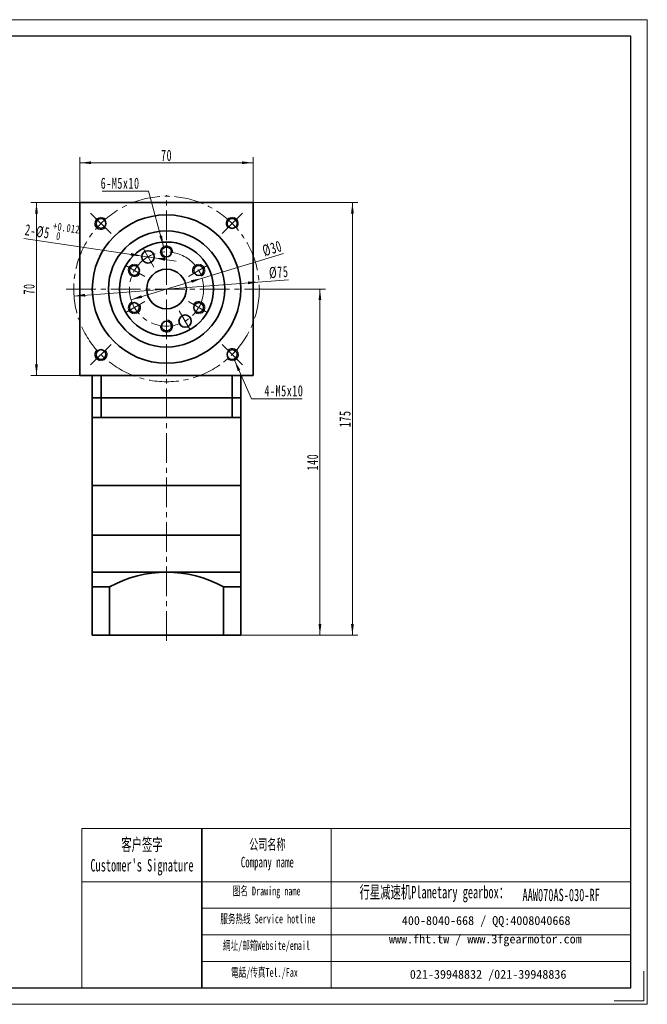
# Model space of a CAD drawing. Header units: millimetres. Extents: x 124 to 687, y -67 to 340.
# Tile 2 of 2: x 433 to 687, y -67 to 331. Entities that reach past the tile are written whole.
import ezdxf

# ---------------------------------------------------------------- set-up
doc = ezdxf.new("R2010")
doc.units = ezdxf.units.MM
doc.linetypes.add('点画线', pattern=[18, 12, -2, 2, -2])
doc.layers.get('0').update_dxf_attribs({"lineweight": 35})
for name, color, linetype, lineweight in [('7标注层', 4, 'Continuous', 18), ('EB0_1', 7, 'Continuous', 35), ('SLD-0', 7, 'Continuous', 18), ('中心线层', 1, '点画线', 18), ('图框_外框线', 7, 'Continuous', 18), ('尺寸线层', 3, 'Continuous', 18), ('粗实线层', 7, 'Continuous', 35)]:
    doc.layers.add(name, color=color, linetype=linetype, lineweight=lineweight)
doc.styles.add('SLDTEXTSTYLE4', font='txt', dxfattribs={"width": 0.611111})
doc.styles.add('标准', font='txt', dxfattribs={"width": 0.667})
doc.dimstyles.new('a4-1-1.5', dxfattribs={"dimtxt": 4.5, "dimasz": 4.5, "dimexe": 2.25, "dimexo": 0, "dimgap": 0.75, "dimtad": 1, "dimdec": 3, "dimdsep": 46, "dimtxsty": '标准', "dimblk": '_CAXARROW', "dimcen": 0, "dimdle": 9, "dimazin": 2, "dimtfac": 0.707107, "dimtdec": 3, "dimtix": 1, "dimtmove": 2, "dimatfit": 3, "dimfxl": 0, "dimfrac": 2, "dimtolj": 1, "dimarcsym": 0})

# ---------------------------------------------------------------- blocks, each defined once
blk = doc.blocks.new('*X33')
at = {"layer": '尺寸线层', "linetype": 'Continuous'}
for points in [[(457.77, 273.58), (462.27, 274.14), (462.27, 273.02)], [(527.77, 273.58), (523.27, 274.14), (523.27, 273.02)]]:
    blk.add_hatch(color=0, dxfattribs=at).paths.add_polyline_path(points, flags=0)
at = {"layer": '尺寸线层', "color": 0, "linetype": 'Continuous'}
for p, q in [((457.77, 257.52), (457.77, 275.83)), ((527.77, 257.52), (527.77, 275.83)), ((457.77, 273.58), (527.77, 273.58))]:
    blk.add_line(p, q, dxfattribs=at)
at = {"layer": '尺寸线层', "color": 0, "insert": (492.77, 276.55), "char_height": 4.5, "width": 9, "attachment_point": 5, "line_spacing_factor": 1.15057, "style": '标准'}
blk.add_mtext('\\T1.1;70', dxfattribs=at)
blk = doc.blocks.new('_CAXARROW')
blk.add_hatch(color=0).paths.add_polyline_path([(0, 0), (-1, 0.125), (-1, -0.125)], flags=0)
blk = doc.blocks.new('*X34')
at = {"layer": '尺寸线层', "linetype": 'Continuous'}
for points in [[(440.2, 257.52), (439.63, 253.02), (440.76, 253.02)], [(440.2, 187.52), (439.63, 192.02), (440.76, 192.02)]]:
    blk.add_hatch(color=0, dxfattribs=at).paths.add_polyline_path(points, flags=0)
at = {"layer": '尺寸线层', "color": 0, "linetype": 'Continuous'}
for p, q in [((457.77, 257.52), (437.95, 257.52)), ((440.2, 187.52), (440.2, 257.52)), ((457.77, 187.52), (437.95, 187.52))]:
    blk.add_line(p, q, dxfattribs=at)
at = {"layer": '尺寸线层', "color": 0, "insert": (437.22, 222.52), "char_height": 4.5, "width": 9, "attachment_point": 5, "rotation": 90, "line_spacing_factor": 1.15057, "style": '标准'}
blk.add_mtext('\\T1.1;70', dxfattribs=at)
blk = doc.blocks.new('*X35')
at = {"layer": '尺寸线层', "linetype": 'Continuous'}
for points in [[(507.12, 226.87), (502.98, 225.03), (502.65, 226.1)], [(478.41, 218.18), (482.88, 218.94), (482.55, 220.02)]]:
    blk.add_hatch(color=0, dxfattribs=at).paths.add_polyline_path(points, flags=0)
at = {"layer": '尺寸线层', "color": 0, "linetype": 'Continuous'}
blk.add_line((540.03, 236.82), (478.41, 218.18), dxfattribs=at)
at = {"layer": '尺寸线层', "color": 0, "insert": (535.46, 238.91), "char_height": 4.5, "width": 15.0756, "attachment_point": 5, "rotation": 16.8326, "line_spacing_factor": 1.15057, "style": '标准'}
blk.add_mtext('\\T1.1;%%C30', dxfattribs=at)
blk = doc.blocks.new('*X36')
at = {"layer": '尺寸线层', "linetype": 'Continuous'}
for points in [[(530.16, 225.36), (525.71, 224.46), (525.63, 225.58)], [(455.37, 219.69), (459.9, 219.47), (459.82, 220.59)]]:
    blk.add_hatch(color=0, dxfattribs=at).paths.add_polyline_path(points, flags=0)
at = {"layer": '尺寸线层', "color": 0, "linetype": 'Continuous'}
blk.add_line((542.05, 226.26), (455.37, 219.69), dxfattribs=at)
at = {"layer": '尺寸线层', "color": 0, "insert": (538.11, 229.29), "char_height": 4.5, "width": 14.7836, "attachment_point": 5, "rotation": 4.3399, "line_spacing_factor": 1.15057, "style": '标准'}
blk.add_mtext('\\T1.1;%%C75', dxfattribs=at)
blk = doc.blocks.new('*X37')
at = {"layer": '尺寸线层', "linetype": 'Continuous'}
blk.add_hatch(color=0, dxfattribs=at).paths.add_polyline_path([(7.45, -22.37), (5.74, -18.17), (6.82, -17.88)], flags=0)
at = {"layer": '尺寸线层', "color": 0}
for p, q in [((0, 0), (-17.43, 0)), ((1.42, 0), (0, 0)), ((0, 0), (0, 0))]:
    blk.add_line(p, q, dxfattribs=at)
at = {"layer": '尺寸线层', "color": 0, "linetype": 'Continuous'}
blk.add_line((7.45, -22.37), (1.42, 0), dxfattribs=at)
at = {"layer": '尺寸线层', "color": 0, "insert": (-2.25, 0.9), "char_height": 4.5, "width": 30.3654, "attachment_point": 9, "line_spacing_factor": 1.15057, "style": '标准'}
blk.add_mtext('\\T1.1;6-M5x10', dxfattribs=at)
blk = doc.blocks.new('*X38')
at = {"layer": '尺寸线层', "linetype": 'Continuous'}
blk.add_hatch(color=0, dxfattribs=at).paths.add_polyline_path([(-9.87, 15.54), (-7.54, 11.66), (-8.57, 11.2)], flags=0)
at = {"layer": '尺寸线层', "color": 0, "linetype": 'Continuous'}
blk.add_line((-9.87, 15.54), (-3, 0), dxfattribs=at)
at = {"layer": '尺寸线层', "color": 0}
for p, q in [((-3, 0), (0, 0)), ((0, 0), (17.48, 0)), ((0, 0), (0, 0))]:
    blk.add_line(p, q, dxfattribs=at)
at = {"layer": '尺寸线层', "color": 0, "insert": (2.25, 0.9), "char_height": 4.5, "width": 30.4628, "attachment_point": 7, "line_spacing_factor": 1.15057, "style": '标准'}
blk.add_mtext('\\T1.1;4-M5x10', dxfattribs=at)
blk = doc.blocks.new('*X39')
at = {"layer": '尺寸线层', "linetype": 'Continuous'}
for points in [[(554.76, 222.52), (555.32, 218.02), (554.2, 218.02)], [(554.76, 82.52), (555.32, 87.02), (554.2, 87.02)]]:
    blk.add_hatch(color=0, dxfattribs=at).paths.add_polyline_path(points, flags=0)
at = {"layer": '尺寸线层', "color": 0, "linetype": 'Continuous'}
for p, q in [((533.32, 222.52), (557.01, 222.52)), ((554.76, 222.52), (554.76, 82.52)), ((522.77, 82.52), (557.01, 82.52))]:
    blk.add_line(p, q, dxfattribs=at)
at = {"layer": '尺寸线层', "color": 0, "insert": (551.78, 152.52), "char_height": 4.5, "width": 11.9606, "attachment_point": 5, "rotation": 90, "line_spacing_factor": 1.15057, "style": '标准'}
blk.add_mtext('\\T1.1;140', dxfattribs=at)
blk = doc.blocks.new('*X40')
at = {"layer": '尺寸线层', "linetype": 'Continuous'}
for points in [[(567.89, 257.52), (567.32, 253.02), (568.45, 253.02)], [(567.89, 82.52), (567.32, 87.02), (568.45, 87.02)]]:
    blk.add_hatch(color=0, dxfattribs=at).paths.add_polyline_path(points, flags=0)
at = {"layer": '尺寸线层', "color": 0, "linetype": 'Continuous'}
for p, q in [((527.77, 257.52), (570.14, 257.52)), ((567.89, 82.52), (567.89, 257.52)), ((522.77, 82.52), (570.14, 82.52))]:
    blk.add_line(p, q, dxfattribs=at)
at = {"layer": '尺寸线层', "color": 0, "insert": (564.91, 170.02), "char_height": 4.5, "width": 11.6685, "attachment_point": 5, "rotation": 90, "line_spacing_factor": 1.15057, "style": '标准'}
blk.add_mtext('\\T1.1;175', dxfattribs=at)
blk = doc.blocks.new('*X42')
at = {"layer": '尺寸线层', "color": 0, "char_height": 4.5, "attachment_point": 1, "rotation": 351.5261, "line_spacing_factor": 1.15057, "style": '标准'}
for s, insert, width in [('\\T1.1;2-%%C5', (435.94, 248.82), 83.539), ('\\T1.1;{\\H0.707107x;+0.012}', (447.17, 249.66), 38.1799), ('\\T1.1;{\\H0.707107x;0}', (448.43, 245.63), 38.1799)]:
    blk.add_mtext(s, dxfattribs=dict(at, insert=insert, width=width))
blk = doc.blocks.new('*X41')
at = {"layer": '尺寸线层', "linetype": 'Continuous'}
for points in [[(482.79, 235.88), (478.42, 237.1), (478.26, 235.99)], [(487.74, 235.15), (492.27, 235.04), (492.11, 233.93)]]:
    blk.add_hatch(color=0, dxfattribs=at).paths.add_polyline_path(points, flags=0)
at = {"layer": '尺寸线层', "color": 0, "linetype": 'Continuous'}
blk.add_line((435.07, 242.99), (496.64, 233.82), dxfattribs=at)
at = {"layer": '尺寸线层', "color": 0}
blk.add_blockref('*X42', (0, 0), dxfattribs=at)

msp = doc.modelspace()

# ---------------------------------------------------------------- linework, layer by layer
msp.add_line((507.0213, 4.3261), (507.0213, -60.0337))
at = {"layer": '7标注层', "color": 0}
msp.add_line((458.4719, 4.3261), (458.4719, -60.0226), dxfattribs=at)
at = {"layer": 'EB0_1'}
for p, q in [((462.7653, 178.5231), (462.7653, 143.0231)), ((522.7653, 178.5231), (462.7653, 178.5231)), ((522.7653, 178.5231), (522.7653, 143.0231)), ((522.7653, 170.5231), (462.7653, 170.5231)), ((522.7653, 143.0231), (462.7653, 143.0231)), ((462.7653, 143.0231), (462.7653, 123.0231)), ((522.7653, 123.0231), (522.7653, 143.0231)), ((462.7653, 123.0231), (522.7653, 123.0231))]:
    msp.add_line(p, q, dxfattribs=at)
at = {"layer": 'EB0_1', "linetype": 'Continuous', "lineweight": 35}
for p, q in [((462.7653, 123.0231), (522.7653, 123.0231)), ((462.7653, 123.0231), (462.7653, 100.0231)), ((522.7653, 82.5231), (522.7653, 123.0231)), ((462.7653, 100.0231), (462.7653, 82.5231)), ((522.7653, 82.5231), (462.7653, 82.5231))]:
    msp.add_line(p, q, dxfattribs=at)
at = {"layer": '中心线层'}
for p, q in [((492.7653, 80.2579), (492.7653, 260.5231)), ((470.3193, 244.9692), (462.0798, 253.2087)), ((515.2114, 244.9692), (523.4509, 253.2087)), ((483.2653, 238.9776), (487.6794, 231.3322)), ((492.7653, 241.5231), (492.7653, 232.695)), ((476.3109, 232.0231), (483.9562, 227.6091)), ((509.2198, 232.0231), (501.5744, 227.6091)), ((452.2105, 222.5231), (533.3202, 222.5231)), ((476.3109, 213.0231), (483.9562, 217.4372)), ((509.2198, 213.0231), (501.5744, 217.4372)), ((492.7653, 203.5231), (492.7653, 212.3513)), ((502.2653, 206.0687), (497.8513, 213.714)), ((470.3193, 200.0771), (462.0798, 191.8376)), ((515.2114, 200.0771), (523.4509, 191.8376))]:
    msp.add_line(p, q, dxfattribs=at)
for radius in [37.5, 15]:
    msp.add_circle((492.7653, 222.5231), radius, dxfattribs=at)
at = {"layer": '图框_外框线'}
for p, q in [((458.4719, 4.3261), (507.0213, 4.3261)), ((507.0213, 4.3261), (507.0213, -60.0226)), ((507.0213, 4.3261), (680.3566, 4.3261)), ((559.33, 4.3261), (559.33, -60.0226)), ((458.4719, -17.1471), (507.0213, -17.1471)), ((507.0213, -17.1471), (680.3566, -17.1471)), ((507.0213, -27.8837), (680.3566, -27.8837)), ((507.0213, -38.6204), (680.3566, -38.6204)), ((507.0213, -49.357), (680.3566, -49.357))]:
    msp.add_line(p, q, dxfattribs=at)
at = {"layer": '图框_外框线', "color": 3}
msp.add_lwpolyline([(124.01, -66.7256), (687.0596, -66.7256), (687.0596, 331.4309), (124.01, 331.4309)], close=True, dxfattribs=at)
at = {"layer": '图框_外框线', "color": 3, "lineweight": 25}
msp.add_lwpolyline([(157.5249, -60.0226), (680.3566, -60.0226), (680.3566, 324.7279), (157.5249, 324.7279)], close=True, dxfattribs=at)
at = {"layer": '图框_外框线', "color": 3}
msp.add_lwpolyline([(685.719, -53.3197), (685.719, -65.385), (673.6536, -65.385)], dxfattribs=at)
at = {"layer": '粗实线层'}
for p, q in [((457.7653, 187.5231), (457.7653, 257.5231)), ((457.7653, 257.5231), (527.7653, 257.5231)), ((527.7653, 257.5231), (527.7653, 256.6231)), ((527.7653, 187.5231), (527.7653, 256.5231)), ((457.7653, 187.5231), (457.7653, 188.4231)), ((457.7653, 187.5231), (527.7653, 187.5231)), ((462.7653, 178.5231), (462.7653, 187.5231)), ((466.3078, 178.5231), (466.3078, 187.5231)), ((519.2229, 178.5231), (519.2229, 187.5231)), ((522.7653, 178.5231), (522.7653, 187.5231)), ((466.3078, 178.5231), (466.3078, 170.5231)), ((519.2229, 178.5231), (519.2229, 170.5231)), ((462.7653, 108.0231), (522.7653, 108.0231)), ((469.7653, 102.0764), (462.7653, 102.0764)), ((469.7653, 102.0764), (469.7653, 82.5231)), ((469.7653, 102.0764), (469.7653, 82.5231)), ((515.7653, 102.0764), (515.7653, 82.5231)), ((515.7653, 102.0764), (515.7653, 82.5231)), ((515.7653, 102.0764), (522.7653, 102.0764))]:
    msp.add_line(p, q, dxfattribs=at)
for centre, radius in [((492.7653, 222.5231), 30), ((466.2488, 249.0396), 2), ((519.2818, 249.0396), 2), ((492.7653, 222.5231), 23.5), ((492.7653, 222.5231), 19), ((492.7653, 237.5231), 2), ((485.2653, 235.5135), 2.5), ((479.775, 230.0231), 2), ((505.7557, 230.0231), 2), ((492.7653, 222.5231), 8), ((479.775, 215.0231), 2), ((505.7557, 215.0231), 2), ((500.2653, 209.5328), 2.5), ((492.7653, 207.5231), 2), ((466.2488, 196.0066), 2), ((519.2818, 196.0066), 2)]:
    msp.add_circle(centre, radius, dxfattribs=at)
at = {"layer": '粗实线层', "lineweight": 18}
for centre, start, end in [((466.2488, 249.0396), 43.089787, 315), ((519.2818, 249.0396), 313.089787, 225), ((492.7653, 237.5231), 355.219808, 270), ((479.775, 230.0231), 55.219808, 330), ((505.7557, 230.0231), 295.219808, 210), ((479.775, 215.0231), 115.219808, 30), ((505.7557, 215.0231), 235.219808, 150), ((492.7653, 207.5231), 175.219808, 90), ((466.2488, 196.0066), 133.089787, 45), ((519.2818, 196.0066), 223.089787, 135)]:
    msp.add_arc(centre, 2.5, start, end, dxfattribs=at)
at = {"layer": '粗实线层'}
msp.add_arc((492.7653, 60.5714), 47.4517, 61.006989, 118.993011, dxfattribs=at)

# ---------------------------------------------------------------- block references
at = {"layer": '尺寸线层'}
for name, p in [('*X37', (484.1169, 262.085)), ('*X38', (530.0978, 178.1478))]:
    msp.add_blockref(name, p, dxfattribs=at)

# ---------------------------------------------------------------- texts
at = {"layer": 'SLD-0', "color": 1, "attachment_point": 2, "style": 'SLDTEXTSTYLE4'}
for s, insert, char_height, width in [("{\\fSimSun|b1|i0|c134|p2;客户签字\\PCustomer's Signature}", (482.8303, 0.3535), 5.010421, 62.330152), ('{\\fSimSun|b1|i0|c134|p2;公司名称\\PCompany name}', (533.5074, 0.0875), 4.294646, 55.602262), ('{\\fSimSun|b1|i0|c134|p2;图名 Drawing name}', (533.2139, -19.1263), 3.578872, 45.769065), ('{\\fSimSun|b1|i0|c134|p2;  \\H1.1667x;行星减速机Planetary gearbox\\fSimSun|b0|i0|c134|p2;：}', (599.1926, -18.8502), 4.294646, 67.544653), ('AAW070AS-030-RF', (652.2512, -19.9904), 5.010421, 36.463237), ('{\\fSimSun|b1|i0|c134|p2;服务热线 Service hotline}', (533.7214, -30.38), 3.578872, 50.991135), ('{\\fSimSun|b1|i0|c134|p2;網址/邮箱Website/email}', (533.1641, -41.1625), 3.578872, 53.076972), ('{\\fSimSun|b1|i0|c134|p2;電話/传真Tel./Fax}', (532.3623, -52.0292), 3.578872, 53.715332)]:
    msp.add_mtext(s, dxfattribs=dict(at, insert=insert, char_height=char_height, width=width))
at = {"layer": 'SLD-0', "color": 1, "char_height": 3.578872, "attachment_point": 2}
for s, insert, width in [('{\\fSimSun|b1|i0|c134|p2;400-8040-668 / QQ:4008040668}', (621.9419, -31.0638), 104.200324), ('{\\fSimSun|b1|i0|c134|p2;www.fht.tw / www.3fgearmotor.com }', (621.612, -38.5181), 104.317624), ('{\\fSimSun|b1|i0|c134|p2;021-39948832 /021-39948836 }', (622.7401, -52.8117), 79.654398)]:
    msp.add_mtext(s, dxfattribs=dict(at, insert=insert, width=width))

# ---------------------------------------------------------------- dimensions: what is measured, and where the dimension line sits
at = {"layer": '尺寸线层'}
dim = msp.add_linear_dim(base=(527.7653, 273.5787), p1=(457.7653, 257.5231), p2=(527.7653, 257.5231), dimstyle='a4-1-1.5', override={"dimsah": 1, "dimtfill": 1, "dimtzin": 8}, dxfattribs=at)
dim.commit()
dim.dimension.update_dxf_attribs({"geometry": '*X33', "text_midpoint": (492.7653, 276.5544)})
for base, p1, p2, angle, picture, middle in [((440.1967, 257.5231), (457.7653, 187.5231), (457.7653, 257.5231), 90, '*X34', (437.221, 222.5231)), ((567.8851, 257.5231), (522.7653, 82.5231), (527.7653, 257.5231), 90, '*X40', (564.9095, 170.0231)), ((554.7587, 82.5231), (533.3202, 222.5231), (522.7653, 82.5231), 270, '*X39', (551.783, 152.5231))]:
    dim = msp.add_linear_dim(base=base, p1=p1, p2=p2, angle=angle, dimstyle='a4-1-1.5', override={"dimsah": 1, "dimtfill": 1, "dimtzin": 8}, dxfattribs=at)
    dim.commit()
    dim.dimension.update_dxf_attribs({"geometry": picture, "text_midpoint": middle})
dim = msp.add_diameter_dim_2p(p1=(487.7381, 235.1451), p2=(482.7926, 235.8819), text='\\A1;2-%%C5{\\H0.707107x;\\S+0.012^  0;}', dimstyle='a4-1-1.5', override={"dimpost": '2-%%C<>', "dimsah": 1, "dimtfill": 1, "dimtolj": 0, "dimtzin": 8}, dxfattribs=at)
dim.commit()
dim.dimension.update_dxf_attribs({"geometry": '*X41', "text_midpoint": (445.398, 241.4532), "dimtype": 163})
for p1, p2, picture, middle in [((478.408, 218.1795), (507.1227, 226.8668), '*X35', (536.4242, 235.7316)), ((455.3729, 219.6854), (530.1578, 225.3609), '*X36', (538.3613, 225.9835))]:
    dim = msp.add_diameter_dim_2p(p1=p1, p2=p2, dimstyle='a4-1-1.5', override={"dimpost": '%%C<>', "dimsah": 1, "dimtfill": 1, "dimtzin": 8}, dxfattribs=at)
    dim.commit()
    dim.dimension.update_dxf_attribs({"geometry": picture, "text_midpoint": middle, "dimtype": 163})

doc.saveas('drawing.dxf')
